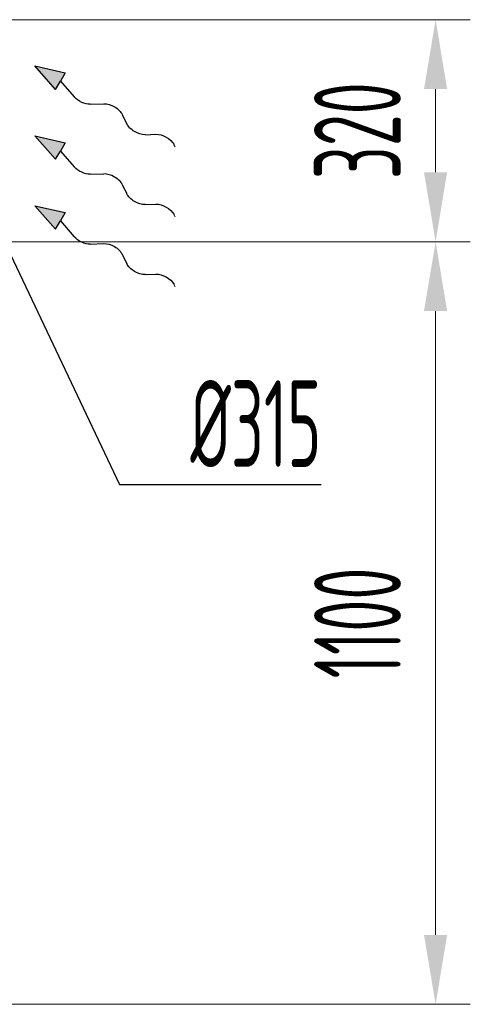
# Model space of a CAD drawing. Header units: millimetres. Extents: x -20688 to 44066, y -7315 to 67290.
# Tile 51 of 75: x -12805 to -12156, y 55846 to 57266. Entities that reach past the tile are written whole.
import ezdxf

# ---------------------------------------------------------------- set-up
doc = ezdxf.new("R2010")
doc.units = ezdxf.units.MM
doc.linetypes.add('phl_thick', pattern=[0])
doc.layers.add('VZT_50 POPIS - OBECNE', color=7, linetype='Continuous', lineweight=13)
doc.layers.add('VZT_60_KOTY - DIMENZE', color=7, linetype='Continuous', lineweight=5)
doc.styles.add('EVORA_125', font='isocp.shx', dxfattribs={"width": 0.6, "height": 125})

msp = doc.modelspace()

# ---------------------------------------------------------------- linework, layer by layer
at = {"layer": 'VZT_50 POPIS - OBECNE', "linetype": 'phl_thick'}
for p, q in [((-12933.8, 57265.9), (-12155.6, 57265.9)), ((-12205.6, 57045.9), (-12205.6, 57165.9)), ((-12943.8, 56945.9), (-12155.6, 56945.9)), ((-12886.3, 56945.9), (-12155.6, 56945.9)), ((-12205.6, 55946.5), (-12205.6, 56845.9)), ((-13133.8, 55846.5), (-12155.6, 55846.5))]:
    msp.add_line(p, q, dxfattribs=at)
at = {"layer": 'VZT_50 POPIS - OBECNE', "color": 0, "lineweight": -2}
for p, q in [((-12783, 57199.4), (-12738.9, 57189.4)), ((-12753.1, 57165.4), (-12783, 57199.4)), ((-12738.9, 57189.4), (-12746, 57177.4)), ((-12753.1, 57165.4), (-12746, 57177.4)), ((-12746, 57177.4), (-12726.1, 57154.7)), ((-12702.9, 57143.9), (-12683.4, 57144.7)), ((-12656.8, 57128.8), (-12650.5, 57116)), ((-12783, 57098.6), (-12738.9, 57088.6)), ((-12753.1, 57064.6), (-12783, 57098.6)), ((-12623.8, 57100.1), (-12608.5, 57100.7)), ((-12753.1, 57064.6), (-12746, 57076.6)), ((-12738.9, 57088.6), (-12746, 57076.6)), ((-12746, 57076.6), (-12726.1, 57053.9)), ((-12702.9, 57043.1), (-12683.4, 57043.9)), ((-12656.8, 57028), (-12650.5, 57015.2)), ((-12783, 56997.8), (-12738.9, 56987.8)), ((-12753.1, 56963.8), (-12783, 56997.8)), ((-12623.8, 56999.3), (-12608.5, 56999.9)), ((-12738.9, 56987.8), (-12746, 56975.8)), ((-12753.1, 56963.8), (-12746, 56975.8)), ((-12746, 56975.8), (-12726.1, 56953.1)), ((-12702.9, 56942.3), (-12683.4, 56943.1)), ((-12656.8, 56927.2), (-12650.5, 56914.4)), ((-12623.8, 56898.5), (-12608.5, 56899.1))]:
    msp.add_line(p, q, dxfattribs=at)
at = {"layer": 'VZT_50 POPIS - OBECNE'}
for p, q in [((-12582.4, 57085.7), (-12580.6, 57082.6)), ((-12582.4, 56984.9), (-12580.6, 56981.8)), ((-12582.4, 56884.1), (-12580.6, 56881))]:
    msp.add_line(p, q, dxfattribs=at)
at = {"layer": 'VZT_50 POPIS - OBECNE', "color": 0, "lineweight": -2, "extrusion": (0, 0, -1)}
for centre, start_param, end_param in [((-12711.5, 57159.9), 3.908129, 5.191299), ((-12674.9, 57128.8), 0.766537, 2.375056), ((-12632.4, 57116.1), 3.908129, 5.516649), ((-12600, 57084.8), 0.766537, 2.320574), ((-12711.5, 57059.1), 3.908129, 5.191299), ((-12674.9, 57028), 0.766537, 2.375056), ((-12632.4, 57015.3), 3.908129, 5.516649), ((-12600, 56984), 0.766537, 2.320574), ((-12711.5, 56958.3), 3.908129, 5.191299), ((-12674.9, 56927.2), 0.766537, 2.375056), ((-12632.4, 56914.5), 3.908129, 5.516649), ((-12600, 56883.2), 0.766537, 2.320574)]:
    msp.add_ellipse(centre, major_axis=(-18.5, 11), ratio=0.625, start_param=start_param, end_param=end_param, dxfattribs=at)
at = {"layer": 'VZT_50 POPIS - OBECNE', "linetype": 'phl_thick'}
for points in [[(-12222.3, 57165.9), (-12189, 57165.9), (-12205.6, 57265.9)], [(-12222.3, 57045.9), (-12189, 57045.9), (-12205.6, 56945.9)], [(-12222.3, 56845.9), (-12189, 56845.9), (-12205.6, 56945.9)], [(-12222.3, 55946.5), (-12189, 55946.5), (-12205.6, 55846.5)]]:
    msp.add_solid(points, dxfattribs=at)
at = {"layer": 'VZT_50 POPIS - OBECNE', "color": 0, "lineweight": -2}
for points in [[(-12753.1, 57165.4), (-12738.9, 57189.4), (-12783, 57199.4)], [(-12753.1, 57064.6), (-12738.9, 57088.6), (-12783, 57098.6)], [(-12753.1, 56963.8), (-12738.9, 56987.8), (-12783, 56997.8)]]:
    msp.add_solid(points, dxfattribs=at)
at = {"layer": 'VZT_60_KOTY - DIMENZE', "linetype": 'ByBlock', "lineweight": -2}
msp.add_line((-12660.8, 56596), (-12610.8, 56596), dxfattribs=at)
for points in [[(-12826.3, 56945.9), (-12660.8, 56596)], [(-12610.8, 56596), (-12370.2, 56596)]]:
    msp.add_lwpolyline(points, dxfattribs=at)

# ---------------------------------------------------------------- texts
at = {"layer": 'VZT_50 POPIS - OBECNE', "linetype": 'phl_thick', "char_height": 125, "attachment_point": 5, "rotation": 90, "style": 'EVORA_125'}
for s, insert in [('\\A1;320', (-12318.2, 57105.9)), ('\\A1;1100', (-12318.1, 56396.2))]:
    msp.add_mtext(s, dxfattribs=dict(at, insert=insert))
at = {"layer": 'VZT_60_KOTY - DIMENZE', "linetype": 'phl_thick', "insert": (-12370.2, 56746), "char_height": 125, "attachment_point": 3, "style": 'EVORA_125'}
msp.add_mtext('%%C315', dxfattribs=at)

doc.saveas('drawing.dxf')
